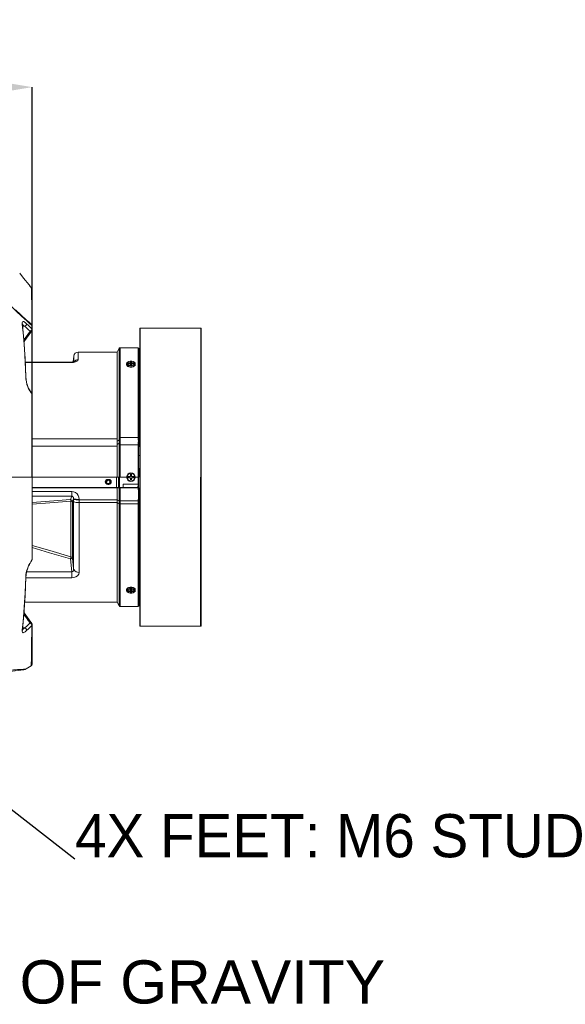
# Model space of a CAD drawing. Header units: millimetres. Extents: x 3925 to 5043, y -86 to 778.
# Tile 158 of 256: x 4129 to 4192, y 302 to 416. Entities that reach past the tile are written whole.
import ezdxf

# ---------------------------------------------------------------- set-up
doc = ezdxf.new("R2010")
doc.units = ezdxf.units.MM
doc.header["$LTSCALE"] = 46.255
doc.header["$PDMODE"] = 3
doc.header["$PDSIZE"] = 1
doc.layers.get('0').update_dxf_attribs({"linetype": 'CONTINUOUS'})
doc.layers.get('Defpoints').update_dxf_attribs({"linetype": 'CONTINUOUS'})
for name, color, linetype in [('H30K-FRONT-CDXF_CONTINUOUS_LINE', 7, 'CONTINUOUS'), ('H30K-TOP-COVDXF_CONTINUOUS_LINE', 7, 'CONTINUOUS'), ('PJ-LENS-B10RDXF_CONTINUOUS_LINE', 7, 'CONTINUOUS')]:
    doc.layers.add(name, color=color, linetype=linetype)
doc.styles.add('SLDTEXTSTYLE0', font='arialbd.ttf', dxfattribs={"height": 5.5})
doc.styles.add('SLDTEXTSTYLE2', font='arial.ttf')
doc.styles.get("Standard").update_dxf_attribs({"font": 'txt', "width": 0.7})
doc.dimstyles.new('SLDDIMSTYLE1', dxfattribs={"dimtxt": 5.650301, "dimasz": 4.572, "dimexe": 0, "dimexo": 0.0625, "dimgap": 1.412575, "dimtad": 0, "dimtih": 1, "dimtoh": 1, "dimlfac": 3.5, "dimrnd": 1e-09, "dimzin": 4, "dimdsep": 46, "dimtxsty": 'SLDTEXTSTYLE0', "dimsah": 1, "dimcen": 0.09, "dimadec": 0, "dimazin": 1, "dimtol": 1, "dimtp": 0.8, "dimtm": 0.8, "dimtfac": 1, "dimtdec": 1, "dimtofl": 0, "dimtmove": 0, "dimatfit": 3, "dimfxl": 1, "dimfrac": 2, "dimtolj": 1, "dimarcsym": 0})
doc.dimstyles.new('SLDDIMSTYLE6', dxfattribs={"dimtxt": 0.18, "dimasz": 4.572, "dimexe": 0, "dimexo": 0.0625, "dimgap": 0, "dimtad": 0, "dimtih": 1, "dimtoh": 1, "dimdec": 0, "dimrnd": 1e-09, "dimzin": 0, "dimdsep": 46, "dimtxsty": 'STANDARD', "dimsah": 1, "dimcen": 0.09, "dimadec": 0, "dimazin": 0, "dimtfac": 4.572, "dimtdec": 0, "dimtofl": 0, "dimtmove": 0, "dimatfit": 3, "dimfxl": 1, "dimfrac": 2, "dimtolj": 1, "dimtzin": 0, "dimarcsym": 0})

# ---------------------------------------------------------------- blocks, each defined once
blk = doc.blocks.new('*D89')
at = {"color": 0, "linetype": 'Continuous', "lineweight": -2}
for p, q in [((4026.49, 366.07), (4026.49, 407.7)), ((4127.47, 407.7), (4029.49, 407.7)), ((4130.47, 362.62), (4130.47, 407.7))]:
    blk.add_line(p, q, dxfattribs=at)
at = {"color": 0, "linetype": 'Continuous', "lineweight": 0}
for points in [[(4029.49, 408.2), (4029.49, 407.2), (4026.49, 407.7)], [(4127.47, 408.2), (4127.47, 407.2), (4130.47, 407.7)]]:
    blk.add_solid(points, dxfattribs=at)
at = {"layer": 'Defpoints', "color": 0, "linetype": 'Continuous', "lineweight": 0}
for p in [(4026.49, 407.7), (4026.49, 366.01), (4130.47, 362.55)]:
    blk.add_point(p, dxfattribs=at)
at = {"color": 0, "linetype": 'Continuous', "lineweight": 0, "insert": (4078.48, 411.03), "char_height": 3, "attachment_point": 5, "style": 'SLDTEXTSTYLE2'}
blk.add_mtext('\\A1;415.90 [16.37]', dxfattribs=at)

msp = doc.modelspace()

# ---------------------------------------------------------------- linework, layer by layer
at = {"layer": 'H30K-FRONT-CDXF_CONTINUOUS_LINE', "color": 7, "linetype": 'Continuous', "lineweight": 0}
for p, q in [((4129.3185, 380.2659), (4129.3163, 380.4269)), ((4129.4474, 378.9081), (4129.3185, 380.2659)), ((4129.3185, 380.2659), (4129.3503, 380.1895)), ((4129.3467, 380.2684), (4129.3489, 380.2922)), ((4129.3503, 380.1895), (4129.3467, 380.2684)), ((4129.5063, 378.4178), (4129.3504, 380.1895)), ((4129.3516, 380.1757), (4129.3767, 380.1663)), ((4129.3667, 380.0038), (4129.6164, 380.0139)), ((4129.3767, 380.1663), (4129.4599, 380.1218)), ((4129.4599, 380.1218), (4129.5401, 380.0698)), ((4129.5401, 380.0698), (4129.6164, 380.0139)), ((4129.7372, 380.389), (4129.813, 380.3169)), ((4129.813, 380.3169), (4130.021, 380.1116)), ((4130.1226, 380.3827), (4129.84, 380.6414)), ((4130.021, 380.1116), (4130.2209, 379.9192)), ((4130.409, 380.118), (4130.1226, 380.3827)), ((4130.2209, 379.9192), (4130.4118, 379.7392)), ((4130.4118, 379.7392), (4130.409, 380.118)), ((4130.4462, 380.0657), (4130.409, 380.118)), ((4130.4546, 380.023), (4130.4462, 380.0657)), ((4130.4554, 379.6283), (4130.4546, 380.023)), ((4129.5169, 378.2438), (4129.8065, 378.6465)), ((4129.8065, 378.6465), (4130.1223, 379.0852)), ((4130.1223, 379.0852), (4130.4078, 379.4814)), ((4130.3013, 379.491), (4130.2195, 379.4367)), ((4130.3209, 379.4297), (4130.2195, 379.4367)), ((4130.3978, 379.4679), (4130.3209, 379.4297)), ((4130.4087, 379.4808), (4130.3978, 379.4679)), ((4130.4092, 379.4814), (4130.4087, 379.4808)), ((4129.7356, 373.8842), (4129.7092, 374.1892)), ((4129.7092, 374.1892), (4129.7258, 374.1477)), ((4129.7533, 373.8428), (4129.7258, 374.1477)), ((4130.0876, 372.7147), (4129.9563, 372.9962)), ((4130.071, 372.7961), (4130.0124, 372.9096)), ((4130.1447, 372.6681), (4130.071, 372.7961)), ((4130.0876, 372.7147), (4130.0712, 372.7957)), ((4130.2087, 372.5032), (4130.0876, 372.7147)), ((4130.3263, 372.3552), (4130.1447, 372.6681)), ((4130.3273, 372.2976), (4130.2087, 372.5032)), ((4130.4269, 372.183), (4130.3263, 372.3552)), ((4130.4432, 372.0979), (4130.3273, 372.2976)), ((4130.4378, 372.1625), (4130.4269, 372.183)), ((4130.4432, 372.0979), (4130.4269, 372.183)), ((4130.4653, 372.0425), (4130.4378, 372.1625)), ((4130.4451, 371.1451), (4130.4432, 372.0979)), ((4129.3635, 362.5544), (4130.4691, 362.5547)), ((4130.4653, 353.067), (4130.467, 356.0115)), ((4129.9371, 352.0623), (4130.0876, 352.3948)), ((4130.0074, 352.189), (4130.071, 352.3134)), ((4130.1366, 352.4274), (4130.071, 352.3134)), ((4130.0876, 352.3948), (4130.0712, 352.3138)), ((4130.0876, 352.3948), (4130.2091, 352.607)), ((4130.1366, 352.4274), (4130.3181, 352.7402)), ((4130.2091, 352.607), (4130.3277, 352.8126)), ((4130.3181, 352.7402), (4130.4269, 352.9264)), ((4130.3277, 352.8126), (4130.4432, 353.0117)), ((4130.4432, 353.0116), (4130.4269, 352.9264)), ((4130.4269, 352.9264), (4130.4358, 352.9429)), ((4130.4358, 352.9429), (4130.4653, 353.067)), ((4130.4432, 353.0117), (4130.4592, 353.0378)), ((4130.4592, 353.0378), (4130.4653, 353.067)), ((4129.7092, 350.9203), (4129.742, 351.2719)), ((4129.7258, 350.9618), (4129.7504, 351.2451)), ((4129.6363, 348.8335), (4129.7258, 350.9618)), ((4129.7092, 350.9203), (4129.7258, 350.9618)), ((4129.5042, 346.6645), (4129.7849, 346.2745)), ((4129.5169, 346.8657), (4129.5308, 347.0959)), ((4130.4085, 345.6271), (4130.1024, 346.0519)), ((4130.3214, 345.6784), (4130.2196, 345.6727)), ((4130.3005, 345.6178), (4130.2196, 345.6727)), ((4130.3979, 345.64), (4130.3214, 345.6784)), ((4130.4087, 345.6272), (4130.3979, 345.64)), ((4130.4097, 345.628), (4130.4091, 345.6288)), ((4130.451, 345.5344), (4130.4565, 345.4842)), ((4130.4516, 343.58), (4130.4554, 345.4812)), ((4130.4559, 345.4813), (4130.4559, 345.4792)), ((4130.4565, 345.4809), (4130.4565, 345.4833)), ((4129.3185, 344.8436), (4129.3504, 344.92)), ((4129.3469, 344.8362), (4129.3504, 344.9201)), ((4129.3667, 345.1057), (4129.6164, 345.0957)), ((4129.813, 344.7926), (4129.6305, 344.6332)), ((4130.356, 340.977), (4130.3657, 341.4323)), ((4130.4393, 340.8789), (4130.4399, 341.1813)), ((4130.4393, 340.8789), (4130.4399, 341.1805)), ((4123.7581, 339.5548), (4129.509, 340.2609)), ((4129.7643, 340.3514), (4130.3515, 340.7188))]:
    msp.add_line(p, q, dxfattribs=at)
for points in [[(4129.84, 380.6414), (4129.2151, 381.2074), (4128.6565, 381.7172), (4128.1708, 382.178), (4127.7551, 382.6008), (4127.3967, 382.9963), (4127.0792, 383.3787), (4126.7964, 383.7504), (4126.5495, 384.1057), (4126.3452, 384.4275), (4126.1809, 384.7093), (4126.0499, 384.9422), (4125.9454, 385.1154)], [(4129.3163, 380.4269), (4129.3514, 380.5281), (4129.4148, 380.5645), (4129.4925, 380.5536)], [(4129.4925, 380.5536), (4129.5751, 380.5133), (4129.6576, 380.4559), (4129.7372, 380.389)], [(4129.813, 380.3169), (4129.7992, 380.2043), (4129.7264, 380.092), (4129.6164, 380.0139)], [(4129.6164, 380.0139), (4129.8257, 379.8085), (4130.0267, 379.6161), (4130.2183, 379.4366)], [(4130.412, 379.7393), (4130.4068, 379.6569), (4130.3679, 379.5694), (4130.3013, 379.491)], [(4130.4093, 379.4816), (4130.4343, 379.5251), (4130.4506, 379.5751), (4130.4561, 379.6254)], [(4130.412, 379.7393), (4130.4482, 379.6768), (4130.4561, 379.6286)], [(4129.7092, 374.1892), (4129.639, 375.8724), (4129.5551, 377.4078), (4129.4474, 378.9081)], [(4130.2183, 379.4366), (4129.8679, 378.9504), (4129.504, 378.4446)], [(4129.7258, 374.1477), (4129.6373, 376.2567), (4129.5063, 378.4178)], [(4129.6528, 375.8827), (4129.6363, 376.276), (4129.5737, 377.305)], [(4129.9563, 372.9962), (4129.8566, 373.2967), (4129.7854, 373.5894), (4129.7356, 373.8842)], [(4130.0124, 372.9096), (4129.9055, 373.1821), (4129.815, 373.5079), (4129.7533, 373.8428)], [(4130.4653, 372.0425), (4130.4651, 372.0469), (4130.4595, 372.071), (4130.4432, 372.0978)], [(4130.4691, 362.5547), (4130.4685, 365.7148), (4130.4671, 369.0761), (4130.4653, 372.0425)], [(4130.4537, 362.5547), (4130.4534, 363.6636), (4130.4529, 364.7715), (4130.4521, 365.872), (4130.4511, 366.964), (4130.4498, 368.0456), (4130.4484, 369.1111), (4130.4468, 370.1481), (4130.4451, 371.1451)], [(4129.3635, 362.5544), (4128.3942, 362.5544), (4127.5571, 362.555), (4126.8606, 362.5551), (4126.3013, 362.5547)], [(4130.4432, 353.0117), (4130.4451, 353.9656), (4130.4468, 354.9639), (4130.4484, 356.002), (4130.4498, 357.0689), (4130.4511, 358.1518), (4130.4521, 359.2451), (4130.4529, 360.348), (4130.4534, 361.454), (4130.4537, 362.5547)], [(4130.467, 356.0115), (4130.4685, 359.3718), (4130.4691, 362.5547)], [(4129.7504, 351.2451), (4129.8104, 351.5814), (4129.9002, 351.9111), (4130.0074, 352.189)], [(4129.742, 351.2719), (4129.8182, 351.6667), (4129.9371, 352.0623)], [(4129.3185, 344.8436), (4129.4175, 345.8515), (4129.5042, 346.9398), (4129.5772, 348.0672), (4129.6354, 349.1622), (4129.6791, 350.1423), (4129.7092, 350.9203)], [(4129.3504, 344.92), (4129.505, 346.6741), (4129.6363, 348.8335)], [(4130.1024, 346.0519), (4129.7106, 346.5962), (4129.5167, 346.866)], [(4130.2183, 345.6729), (4130.0234, 345.4903), (4129.8225, 345.2979), (4129.6164, 345.0957)], [(4129.7849, 346.2745), (4130.0117, 345.9596), (4130.2183, 345.6729)], [(4130.4118, 345.3703), (4130.2176, 345.1873), (4130.0178, 344.9948), (4129.813, 344.7926)], [(4130.4127, 345.3697), (4130.4066, 345.4515), (4130.3674, 345.5393), (4130.3005, 345.6178)], [(4130.3657, 341.4323), (4130.3717, 341.7383), (4130.3778, 342.0881), (4130.3837, 342.4746), (4130.3892, 342.8927), (4130.3944, 343.339), (4130.3991, 343.811), (4130.4036, 344.3071), (4130.4078, 344.8267), (4130.4118, 345.3703)], [(4130.4087, 345.6271), (4130.434, 345.5832), (4130.4504, 345.5328), (4130.4559, 345.4797)], [(4130.4099, 345.6277), (4130.4347, 345.5843), (4130.451, 345.5344)], [(4130.4559, 345.4792), (4130.4484, 345.4328), (4130.4127, 345.3697)], [(4130.4565, 345.4833), (4130.4554, 345.5011), (4130.453, 345.5078)], [(4129.6305, 344.6332), (4129.493, 344.5561), (4129.399, 344.5483), (4129.343, 344.5939), (4129.3158, 344.6866), (4129.3185, 344.8436)], [(4129.3396, 344.834), (4129.348, 344.8182), (4129.3469, 344.8362)], [(4129.6164, 345.0957), (4129.4326, 344.9719), (4129.3519, 344.9371)], [(4129.813, 344.7926), (4129.7992, 344.9052), (4129.7264, 345.0175), (4129.6164, 345.0957)], [(4130.4399, 341.1805), (4130.4459, 342.083), (4130.4516, 343.58)], [(4130.3515, 340.7188), (4130.3518, 340.747), (4130.3531, 340.833), (4130.356, 340.977)], [(4129.2359, 340.3067), (4129.0073, 340.2883), (4128.7642, 340.2696), (4128.5195, 340.2521), (4128.2851, 340.2369), (4128.0565, 340.2238), (4127.8274, 340.213), (4127.6008, 340.2051), (4127.3794, 340.2004), (4127.1669, 340.1995), (4126.9682, 340.2022)], [(4129.7643, 340.3514), (4129.6094, 340.3381), (4129.4408, 340.3238), (4129.2359, 340.3067)]]:
    msp.add_lwpolyline(points, dxfattribs=at)
for centre, radius, start, end in [((4130.2522, 340.8774), 0.1871, 302.04063, 0.474559), ((4129.4328, 340.8812), 0.625, 277, 302.02975)]:
    msp.add_arc(centre, radius, start, end, dxfattribs=at)
at = {"layer": 'H30K-TOP-COVDXF_CONTINUOUS_LINE', "color": 7, "linetype": 'Continuous', "lineweight": 0}
for p, q in [((4130.3953, 384.4248), (4130.1421, 384.7402)), ((4130.3953, 384.4248), (4130.1681, 384.7079)), ((4130.3941, 384.3053), (4130.3937, 384.1462)), ((4130.3937, 384.1462), (4130.394, 383.9464)), ((4130.3952, 384.425), (4130.3941, 384.3053)), ((4130.3953, 384.4247), (4130.3952, 384.425)), ((4130.4315, 384.3632), (4130.4203, 384.3832)), ((4130.4323, 384.3613), (4130.4203, 384.3832)), ((4130.4457, 384.3149), (4130.4315, 384.3632)), ((4130.4457, 384.3149), (4130.4323, 384.3613)), ((4130.4492, 384.2901), (4130.4457, 384.3149)), ((4130.4492, 384.0393), (4130.4499, 384.2603)), ((4130.4499, 383.4209), (4130.4492, 384.0393)), ((4128.5218, 381.9139), (4129.8085, 380.7433)), ((4129.7273, 380.7434), (4129.8084, 380.7434)), ((4129.8085, 380.7433), (4130.0976, 380.478)), ((4130.0976, 380.478), (4130.4052, 380.1958)), ((4130.4046, 380.3972), (4130.4052, 380.1958)), ((4130.4364, 380.1576), (4130.4052, 380.1958)), ((4130.409, 380.1151), (4130.4517, 380.1151)), ((4130.4517, 380.1151), (4130.4364, 380.1576)), ((4130.4495, 380.0687), (4130.4531, 380.0962)), ((4130.4531, 380.0962), (4130.4517, 380.1151))]:
    msp.add_line(p, q, dxfattribs=at)
for points in [[(4129.0143, 386.1544), (4129.4683, 385.5833), (4130.091, 384.8037)], [(4130.091, 384.8038), (4130.2441, 384.6133), (4130.3369, 384.4976)], [(4130.394, 383.9464), (4130.395, 383.7168), (4130.398, 383.2004)], [(4130.398, 383.2004), (4130.3994, 382.9269), (4130.4007, 382.6502), (4130.4015, 382.3736), (4130.4021, 382.0997), (4130.4023, 381.8311), (4130.4024, 381.5695), (4130.4026, 381.3162), (4130.4028, 381.0718), (4130.4033, 380.8366), (4130.4039, 380.6113), (4130.4046, 380.3972)], [(4130.4531, 380.0962), (4130.4517, 381.2926), (4130.4519, 382.4827), (4130.4499, 383.4209)]]:
    msp.add_lwpolyline(points, dxfattribs=at)
msp.add_arc((4130.2, 384.2686), 0.25, 334.125838, 38.621443, dxfattribs=at)
at = {"layer": 'PJ-LENS-B10RDXF_CONTINUOUS_LINE', "color": 7, "linetype": 'Continuous', "lineweight": 0}
for p, q in [((4142.9088, 379.7473), (4142.9588, 379.7973)), ((4142.9088, 379.7473), (4142.9088, 345.3623)), ((4149.9588, 379.8048), (4142.9588, 379.8048)), ((4142.9588, 345.3085), (4142.9588, 379.801)), ((4149.9588, 362.5548), (4149.9588, 379.801)), ((4150.0088, 379.7473), (4149.9588, 379.7973)), ((4150.0088, 345.3623), (4150.0088, 379.7473)), ((4140.2838, 377.0298), (4140.5364, 377.4673)), ((4140.5364, 367.115), (4140.5364, 377.4673)), ((4140.6447, 377.5298), (4142.7338, 377.5298)), ((4140.6447, 377.5298), (4140.6447, 367.1342)), ((4142.7838, 377.4798), (4142.7338, 377.5298)), ((4142.7338, 377.5298), (4142.7338, 367.1342)), ((4142.7838, 377.4798), (4142.7838, 366.7017)), ((4135.1905, 375.8948), (4135.2642, 376.5624)), ((4135.2642, 376.5624), (4135.2642, 375.9079)), ((4140.2838, 377.0298), (4135.7861, 377.0298)), ((4135.7861, 377.0298), (4135.7861, 376.1701)), ((4140.2838, 377.0298), (4140.2838, 366.983)), ((4142.7838, 376.9379), (4142.9088, 376.9423)), ((4135.0317, 375.8827), (4129.653, 375.8827)), ((4135.0317, 375.8287), (4129.6552, 375.8287)), ((4135.1124, 375.8854), (4135.0317, 375.8827)), ((4135.0317, 375.8287), (4135.0317, 375.8827)), ((4135.0317, 375.8287), (4135.2559, 375.844)), ((4141.3924, 375.5668), (4141.3924, 375.6967)), ((4141.3924, 375.5668), (4141.4158, 375.4911)), ((4141.4206, 375.473), (4141.3924, 375.5668)), ((4141.3975, 375.5498), (4141.3985, 375.4843)), ((4141.3985, 375.4843), (4141.4508, 375.4134)), ((4141.4158, 375.4911), (4141.4862, 375.421)), ((4141.5064, 375.389), (4141.4206, 375.473)), ((4141.4699, 375.6625), (4141.4424, 375.7402)), ((4141.4508, 375.4134), (4141.4749, 375.3946)), ((4141.4699, 375.4077), (4141.4589, 375.4355)), ((4141.5494, 375.5944), (4141.4699, 375.6625)), ((4141.4749, 375.3946), (4141.5452, 375.3562)), ((4141.4862, 375.5509), (4141.5911, 375.4972)), ((4141.4862, 375.421), (4141.5911, 375.3673)), ((4141.6408, 375.3277), (4141.5064, 375.389)), ((4141.5091, 375.8762), (4141.6459, 375.9373)), ((4141.5452, 375.3562), (4141.6722, 375.3183)), ((4141.6691, 375.5447), (4141.5494, 375.5944)), ((4141.5664, 375.7758), (4141.8207, 375.7758)), ((4141.5664, 375.7042), (4141.5664, 375.7758)), ((4141.6127, 375.7042), (4141.5664, 375.7758)), ((4141.8207, 375.7042), (4141.5664, 375.7042)), ((4141.5799, 375.3564), (4141.5799, 375.3442)), ((4141.5799, 375.3564), (4141.5853, 375.3442)), ((4141.5911, 375.4972), (4141.7373, 375.459)), ((4141.5911, 375.3673), (4141.7373, 375.3291)), ((4141.8032, 375.296), (4141.6408, 375.3277)), ((4141.6459, 375.9373), (4141.8094, 375.968)), ((4141.8158, 375.5183), (4141.6691, 375.5447)), ((4141.7373, 375.459), (4141.9013, 375.4467)), ((4141.7373, 375.3291), (4141.9013, 375.3168)), ((4141.9754, 375.2954), (4141.8032, 375.296)), ((4141.8094, 375.968), (4141.9816, 375.9675)), ((4141.9719, 375.5185), (4141.8158, 375.5183)), ((4141.8207, 375.903), (4141.9641, 375.903)), ((4141.8207, 375.7758), (4141.8207, 375.903)), ((4141.8249, 375.7044), (4141.8207, 375.7758)), ((4141.8207, 375.577), (4141.8207, 375.7042)), ((4141.9641, 375.577), (4141.8207, 375.577)), ((4141.8299, 375.7009), (4141.9549, 375.7009)), ((4141.9013, 375.4467), (4142.0737, 375.4637)), ((4141.9013, 375.3168), (4142.0737, 375.3338)), ((4141.9582, 375.6761), (4141.9549, 375.6197)), ((4141.9641, 375.7758), (4141.9599, 375.7044)), ((4141.9641, 375.903), (4141.9641, 375.7758)), ((4141.9641, 375.7758), (4142.2184, 375.7758)), ((4142.2184, 375.7042), (4141.9641, 375.7042)), ((4141.9641, 375.7042), (4141.9641, 375.577)), ((4142.1183, 375.5454), (4141.9719, 375.5185)), ((4142.1389, 375.3262), (4141.9754, 375.2954)), ((4142.0737, 375.4637), (4142.24, 375.517)), ((4142.0737, 375.3338), (4142.24, 375.3871)), ((4142.2366, 375.595), (4142.1183, 375.5454)), ((4142.2757, 375.3873), (4142.1389, 375.3262)), ((4142.2184, 375.7758), (4142.1721, 375.7042)), ((4142.2184, 375.7758), (4142.2184, 375.7042)), ((4142.3149, 375.6625), (4142.2366, 375.595)), ((4142.24, 375.3871), (4142.3502, 375.4663)), ((4142.3637, 375.4722), (4142.2757, 375.3873)), ((4142.3424, 375.7398), (4142.3149, 375.6625)), ((4142.3502, 375.4663), (4142.3924, 375.5668)), ((4142.3924, 375.5668), (4142.3637, 375.4722)), ((4142.3924, 375.6967), (4142.3924, 375.5668)), ((4142.7838, 376.1082), (4142.9088, 376.1097)), ((4142.9088, 373.6049), (4142.7838, 373.6077)), ((4142.7838, 373.5757), (4142.9088, 373.5762)), ((4140.6447, 367.1342), (4142.7338, 367.1342)), ((4130.468, 366.983), (4140.2838, 366.983)), ((4140.2843, 366.1493), (4130.4683, 366.1493)), ((4140.2818, 366.3445), (4140.534, 366.478)), ((4140.2842, 366.1493), (4140.2849, 362.5548)), ((4140.5361, 366.2924), (4140.5366, 362.5547)), ((4142.7338, 366.301), (4140.6443, 366.301)), ((4140.6443, 366.301), (4140.6443, 362.5548)), ((4142.7338, 366.301), (4142.7338, 361.7298)), ((4142.7381, 366.8919), (4142.7434, 366.7694)), ((4142.7426, 366.5928), (4142.7451, 366.6518)), ((4142.7835, 366.5872), (4142.7426, 366.5928)), ((4142.7434, 366.7694), (4142.7838, 366.7581)), ((4142.7453, 366.7107), (4142.7434, 366.7694)), ((4142.7451, 366.6518), (4142.7453, 366.7107)), ((4142.7837, 366.6447), (4142.7794, 365.4065)), ((4142.7838, 366.7017), (4142.7837, 366.6447)), ((4142.7794, 364.223), (4142.7794, 365.4065)), ((4142.7794, 365.0552), (4142.9088, 365.0596)), ((4142.7818, 363.0366), (4142.7794, 364.223)), ((4130.4691, 362.5548), (4140.5658, 362.5548)), ((4140.2338, 361.3548), (4140.2338, 362.5548)), ((4140.4576, 362.5548), (4140.4576, 361.3548)), ((4140.5658, 362.5548), (4140.6443, 362.5548)), ((4140.5658, 362.5548), (4140.5658, 361.3548)), ((4140.6443, 362.5548), (4141.3914, 362.5548)), ((4141.4114, 362.6908), (4141.3914, 362.5548)), ((4141.5664, 362.6264), (4141.8207, 362.6264)), ((4141.5862, 362.6246), (4141.5664, 362.6264)), ((4141.5664, 362.4831), (4141.5664, 362.6264)), ((4141.5664, 362.4831), (4141.5862, 362.4849)), ((4141.8207, 362.4831), (4141.5664, 362.4831)), ((4141.6539, 362.491), (4141.6674, 362.4923)), ((4141.6674, 362.6173), (4141.6549, 362.6184)), ((4141.6674, 362.6173), (4141.8299, 362.6173)), ((4141.6674, 362.4923), (4141.6674, 362.6173)), ((4141.8299, 362.4923), (4141.6674, 362.4923)), ((4141.8207, 362.8808), (4141.9641, 362.8808)), ((4141.8207, 362.8808), (4141.8232, 362.8535)), ((4141.8207, 362.6264), (4141.8207, 362.8808)), ((4141.8299, 362.6173), (4141.8207, 362.6264)), ((4141.8299, 362.4923), (4141.8207, 362.4831)), ((4141.8207, 362.2287), (4141.8207, 362.4831)), ((4141.8286, 362.7941), (4141.8299, 362.7798)), ((4141.8299, 362.7798), (4141.9549, 362.7798)), ((4141.8299, 362.6173), (4141.8299, 362.7798)), ((4141.8299, 362.3298), (4141.8299, 362.4923)), ((4141.9549, 362.7798), (4141.956, 362.7921)), ((4141.9549, 362.7798), (4141.9549, 362.6173)), ((4141.9641, 362.6264), (4141.9549, 362.6173)), ((4141.9549, 362.6173), (4142.1174, 362.6173)), ((4142.1174, 362.4923), (4141.9549, 362.4923)), ((4141.9549, 362.4923), (4141.9641, 362.4831)), ((4141.9549, 362.4923), (4141.9549, 362.3298)), ((4141.9621, 362.8597), (4141.9641, 362.8808)), ((4141.9641, 362.8808), (4141.9641, 362.6264)), ((4141.9641, 362.6264), (4142.2184, 362.6264)), ((4142.2184, 362.4831), (4141.9641, 362.4831)), ((4141.9641, 362.4831), (4141.9641, 362.2287)), ((4142.1298, 362.6184), (4142.1174, 362.6173)), ((4142.1174, 362.6173), (4142.1174, 362.4923)), ((4142.1174, 362.4923), (4142.1333, 362.4908)), ((4142.2184, 362.6264), (4142.1986, 362.6246)), ((4142.1986, 362.4849), (4142.2184, 362.4831)), ((4142.2184, 362.6264), (4142.2184, 362.4831)), ((4142.3924, 362.5547), (4142.7838, 362.5548)), ((4142.7686, 361.6033), (4142.7766, 362.5547)), ((4130.4689, 361.3548), (4142.5194, 361.3548)), ((4130.4689, 361.3048), (4140.2838, 361.3048)), ((4139.1963, 362.2923), (4139.3213, 362.2923)), ((4139.3213, 361.7173), (4139.1963, 361.7173)), ((4140.2838, 361.3048), (4140.5364, 361.3048)), ((4140.2838, 348.0798), (4140.2838, 361.3048)), ((4140.4568, 361.3548), (4140.4546, 361.3048)), ((4140.504, 361.3048), (4140.5064, 361.3575)), ((4140.5364, 361.3048), (4140.6444, 361.3048)), ((4140.5364, 361.3048), (4140.5364, 347.6423)), ((4140.5552, 361.3552), (4140.5529, 361.3048)), ((4140.6444, 361.3045), (4142.7339, 361.3045)), ((4140.6444, 361.3045), (4140.6445, 359.8056)), ((4140.6766, 361.3048), (4140.6788, 361.3548)), ((4140.9838, 361.7298), (4142.7413, 361.7298)), ((4140.9838, 361.7298), (4140.9838, 361.3548)), ((4141.8232, 362.2555), (4141.8207, 362.2287)), ((4141.9641, 362.2287), (4141.8207, 362.2287)), ((4141.8299, 362.3298), (4141.8284, 362.3135)), ((4141.9549, 362.3298), (4141.8299, 362.3298)), ((4141.9562, 362.3149), (4141.9549, 362.3298)), ((4141.9641, 362.2287), (4141.9616, 362.2564)), ((4142.7339, 361.3048), (4142.7831, 361.3048)), ((4142.7413, 361.4893), (4142.7413, 361.7298)), ((4142.7772, 361.6811), (4142.7772, 361.7298)), ((4142.7799, 361.3048), (4142.7772, 361.6811)), ((4142.7831, 361.3052), (4142.7838, 360.2107)), ((4135.03, 360.3586), (4130.4687, 360.3586)), ((4130.4688, 360.896), (4135.03, 360.896)), ((4135.03, 360.3586), (4134.8791, 359.9639)), ((4135.03, 360.896), (4135.03, 360.3586)), ((4142.7838, 360.2107), (4142.7838, 347.6298)), ((4134.9438, 353.3403), (4134.9438, 359.7757)), ((4135.1276, 359.7285), (4135.1276, 353.1831)), ((4135.1277, 359.7285), (4135.2513, 360.051)), ((4135.252, 351.9675), (4135.2519, 359.8153)), ((4135.8972, 359.9731), (4135.898, 359.603)), ((4140.2838, 359.9271), (4135.8973, 359.927)), ((4140.2838, 359.6028), (4135.898, 359.603)), ((4135.898, 359.603), (4135.898, 351.5266)), ((4140.4525, 359.8519), (4140.2838, 359.9271)), ((4140.5364, 359.8142), (4140.4525, 359.8519)), ((4140.6445, 359.8056), (4140.6446, 359.7959)), ((4142.7417, 359.7959), (4140.6446, 359.7959)), ((4140.6447, 352.0798), (4140.6446, 359.7959)), ((4142.7338, 359.458), (4140.6447, 359.458)), ((4142.7338, 347.5798), (4142.7338, 359.458)), ((4142.9088, 360.0499), (4142.7838, 360.0542)), ((4132.4986, 354.056), (4130.4662, 354.6609)), ((4132.4659, 353.8096), (4130.4661, 354.4099)), ((4134.8792, 353.0979), (4132.4659, 353.8096)), ((4134.9438, 353.3403), (4132.4986, 354.056)), ((4134.8792, 353.0979), (4135.0317, 351.609)), ((4135.2522, 351.9675), (4135.1277, 353.1832)), ((4135.0317, 351.609), (4129.8179, 351.609)), ((4135.0317, 351.609), (4135.0317, 350.9182)), ((4140.6447, 347.5798), (4140.6447, 352.0798)), ((4142.9088, 351.5333), (4142.7838, 351.5338)), ((4142.7838, 351.5018), (4142.9088, 351.5046)), ((4135.0317, 350.9182), (4129.7258, 350.9182)), ((4141.4345, 349.6432), (4141.3924, 349.5427)), ((4141.3924, 349.5427), (4141.4211, 349.6373)), ((4141.3924, 349.5427), (4141.3924, 349.4128)), ((4141.4206, 349.3191), (4141.3924, 349.4128)), ((4141.3973, 349.6217), (4141.3983, 349.5623)), ((4141.5064, 349.2351), (4141.4206, 349.3191)), ((4141.4211, 349.6373), (4141.5091, 349.7222)), ((4141.5448, 349.7224), (4141.4345, 349.6432)), ((4141.4424, 349.3697), (4141.4699, 349.447)), ((4141.4699, 349.447), (4141.5482, 349.5145)), ((4141.5428, 349.7523), (4141.4749, 349.7148)), ((4141.5091, 349.7222), (4141.6459, 349.7834)), ((4141.6714, 349.7911), (4141.5428, 349.7523)), ((4141.7111, 349.7757), (4141.5448, 349.7224)), ((4141.7111, 349.6458), (4141.5448, 349.5925)), ((4141.5482, 349.5145), (4141.6665, 349.5641)), ((4141.5664, 349.4054), (4141.8207, 349.4054)), ((4141.5664, 349.3337), (4141.5664, 349.4054)), ((4141.5664, 349.3337), (4141.6127, 349.4054)), ((4141.8207, 349.3337), (4141.5664, 349.3337)), ((4141.5799, 349.7531), (4141.5799, 349.7653)), ((4141.6459, 349.7834), (4141.8094, 349.8141)), ((4141.6665, 349.5641), (4141.8129, 349.591)), ((4141.8835, 349.7927), (4141.7111, 349.7757)), ((4141.8835, 349.6628), (4141.7111, 349.6458)), ((4141.9754, 349.1415), (4141.8032, 349.142)), ((4141.8094, 349.8141), (4141.9816, 349.8135)), ((4141.8129, 349.591), (4141.969, 349.5912)), ((4141.8207, 349.5325), (4141.9641, 349.5325)), ((4141.8207, 349.4054), (4141.8207, 349.5325)), ((4141.8249, 349.4051), (4141.8207, 349.3337)), ((4141.8207, 349.2065), (4141.8207, 349.3337)), ((4141.9641, 349.2065), (4141.8207, 349.2065)), ((4141.8299, 349.4898), (4141.8292, 349.4788)), ((4141.8299, 349.4751), (4141.8299, 349.4898)), ((4141.9549, 349.4086), (4141.8299, 349.4086)), ((4142.0475, 349.7804), (4141.8835, 349.7927)), ((4142.0475, 349.6505), (4141.8835, 349.6628)), ((4141.9549, 349.4898), (4141.9558, 349.4752)), ((4141.9549, 349.4898), (4141.9549, 349.4751)), ((4141.9599, 349.4051), (4141.9641, 349.3337)), ((4141.9641, 349.5325), (4141.9641, 349.4054)), ((4141.9641, 349.4054), (4142.2184, 349.4054)), ((4142.2184, 349.3337), (4141.9641, 349.3337)), ((4141.9641, 349.3337), (4141.9641, 349.2065)), ((4141.969, 349.5912), (4142.1157, 349.5648)), ((4142.1389, 349.1722), (4141.9754, 349.1415)), ((4141.9816, 349.8135), (4142.144, 349.7818)), ((4142.1937, 349.7422), (4142.0475, 349.7804)), ((4142.1937, 349.6123), (4142.0475, 349.6505)), ((4142.1157, 349.5648), (4142.2354, 349.5151)), ((4142.2757, 349.2333), (4142.1389, 349.1722)), ((4142.1721, 349.4054), (4142.2184, 349.3337)), ((4142.2986, 349.6885), (4142.1937, 349.7422)), ((4142.2986, 349.5586), (4142.1937, 349.6123)), ((4142.2184, 349.4054), (4142.2184, 349.3337)), ((4142.2354, 349.5151), (4142.3149, 349.447)), ((4142.3689, 349.6184), (4142.2986, 349.6885)), ((4142.3149, 349.447), (4142.3424, 349.3693)), ((4142.3642, 349.6365), (4142.3924, 349.5427)), ((4142.3924, 349.5427), (4142.3689, 349.6184)), ((4142.3924, 349.4128), (4142.3924, 349.5427)), ((4142.9088, 348.9998), (4142.7838, 349.0013)), ((4140.2838, 348.0798), (4129.5905, 348.0798)), ((4140.2838, 348.0798), (4140.5364, 347.6423)), ((4142.7838, 347.6298), (4142.7338, 347.5798)), ((4142.7838, 348.1716), (4142.9088, 348.1673)), ((4140.6447, 347.5798), (4142.7338, 347.5798)), ((4142.9088, 345.3623), (4142.9588, 345.3123)), ((4150.0088, 345.3623), (4149.9588, 345.3123)), ((4142.9663, 345.3048), (4149.9588, 345.3048))]:
    msp.add_line(p, q, dxfattribs=at)
for points in [[(4135.2559, 375.844), (4135.4601, 375.888), (4135.6333, 375.9611), (4135.7456, 376.0556), (4135.7861, 376.1701)], [(4135.342, 375.9297), (4135.3823, 375.9919), (4135.4969, 376.0885), (4135.6359, 376.1495), (4135.7861, 376.1701)], [(4135.3749, 375.9432), (4135.37, 375.9406), (4135.3209, 375.9215), (4135.2288, 375.8994), (4135.1124, 375.8854)], [(4135.1906, 375.895), (4135.1429, 375.8878), (4135.1264, 375.8871)], [(4141.3924, 375.6967), (4141.4211, 375.7913), (4141.5091, 375.8762)], [(4141.3924, 375.6967), (4141.4158, 375.621), (4141.4862, 375.5509)], [(4141.4424, 375.7402), (4141.4699, 375.8174), (4141.5482, 375.8849)], [(4141.5482, 375.8849), (4141.6665, 375.9346), (4141.8129, 375.9614), (4141.969, 375.9617), (4142.1157, 375.9353), (4142.2354, 375.8856)], [(4141.9816, 375.9675), (4142.144, 375.9358), (4142.2784, 375.8744)], [(4142.2354, 375.8856), (4142.3149, 375.8175), (4142.3424, 375.7398)], [(4142.24, 375.517), (4142.3502, 375.5962), (4142.3924, 375.6967)], [(4142.2784, 375.8744), (4142.3642, 375.7905), (4142.3924, 375.6967)], [(4140.5364, 367.115), (4140.5361, 367.029), (4140.5352, 366.9424), (4140.5336, 366.8555)], [(4140.6447, 367.1342), (4140.6023, 367.1319), (4140.5647, 367.1253), (4140.5364, 367.1151)], [(4140.6418, 366.869), (4140.6434, 366.9579), (4140.6444, 367.0463), (4140.6447, 367.1342)], [(4142.7338, 367.1342), (4142.7349, 367.0135), (4142.7381, 366.8919)], [(4140.281, 366.7216), (4140.2793, 366.5966), (4140.2796, 366.4709), (4140.2817, 366.3445)], [(4140.2838, 366.983), (4140.2835, 366.8964), (4140.2826, 366.8092), (4140.281, 366.7216)], [(4140.281, 366.7216), (4140.3654, 366.7665), (4140.4496, 366.8107), (4140.5336, 366.8555)], [(4140.2818, 366.3445), (4140.2831, 366.2795), (4140.2839, 366.2145), (4140.2842, 366.1493)], [(4140.5336, 366.8555), (4140.5318, 366.7306), (4140.5321, 366.6047), (4140.5342, 366.4779)], [(4140.6418, 366.869), (4140.599, 366.868), (4140.5615, 366.8633), (4140.5336, 366.8555)], [(4140.534, 366.478), (4140.5351, 366.4162), (4140.5358, 366.3544), (4140.5361, 366.2924)], [(4140.6421, 366.4913), (4140.5999, 366.4891), (4140.5618, 366.4843), (4140.5342, 366.4779)], [(4140.6442, 366.301), (4140.6017, 366.3), (4140.5643, 366.297), (4140.5363, 366.2924)], [(4140.6421, 366.4913), (4140.6401, 366.6179), (4140.64, 366.7439), (4140.6418, 366.869)], [(4140.6442, 366.301), (4140.644, 366.3646), (4140.6433, 366.428), (4140.6421, 366.4913)], [(4142.7426, 366.5928), (4142.7377, 366.4959), (4142.7348, 366.3986), (4142.7338, 366.301)], [(4142.7838, 362.5548), (4142.7828, 362.7153), (4142.7828, 362.8759), (4142.7818, 363.0366)], [(4149.9513, 345.3048), (4149.9513, 361.3246), (4149.9551, 362.5548)], [(4142.7417, 359.7959), (4142.7562, 360.2875), (4142.7539, 360.7905), (4142.7339, 361.3045)], [(4142.7685, 361.6033), (4142.7655, 361.5651), (4142.7564, 361.5263), (4142.7413, 361.4893)], [(4135.03, 360.896), (4135.2552, 360.8651), (4135.4731, 360.769), (4135.6477, 360.6237), (4135.7875, 360.4256), (4135.8659, 360.219), (4135.8972, 359.9731)], [(4135.03, 360.3583), (4135.0824, 360.354), (4135.137, 360.3317), (4135.1778, 360.2987), (4135.2133, 360.2491), (4135.2372, 360.1911), (4135.2477, 360.1439), (4135.2513, 360.051)], [(4130.4685, 359.6126), (4132.4648, 359.7732), (4134.8791, 359.9639)], [(4130.4685, 359.4327), (4132.4984, 359.5897), (4134.9438, 359.7757)], [(4135.1277, 359.7285), (4135.1048, 359.8175), (4135.0499, 359.8932), (4134.9708, 359.9444), (4134.8791, 359.9642)], [(4134.9438, 359.7759), (4134.9278, 359.8596), (4134.905, 359.9257), (4134.8791, 359.9639)], [(4135.1276, 359.7285), (4135.0975, 359.7494), (4135.0329, 359.7661), (4134.9438, 359.7759)], [(4135.8971, 359.9734), (4135.7099, 359.9763), (4135.5385, 359.9867), (4135.3975, 360.0036), (4135.2989, 360.0256), (4135.251, 360.0509)], [(4135.251, 360.0509), (4135.2516, 359.9096), (4135.2519, 359.8153)], [(4135.8973, 359.927), (4135.7105, 359.9298), (4135.544, 359.9397), (4135.4031, 359.9562), (4135.3015, 359.9783), (4135.2513, 360.0043)], [(4135.252, 359.7213), (4135.2997, 359.6841), (4135.3945, 359.652), (4135.5326, 359.6262), (4135.7052, 359.6093), (4135.898, 359.6033)], [(4140.2838, 359.6028), (4140.3695, 359.5584), (4140.4538, 359.5159), (4140.5365, 359.4721)], [(4140.6446, 359.796), (4140.6019, 359.7969), (4140.5643, 359.7999), (4140.5364, 359.8045)], [(4140.5364, 359.4721), (4140.5642, 359.4639), (4140.6021, 359.4593), (4140.6447, 359.4581)], [(4142.7338, 359.458), (4142.7347, 359.5702), (4142.7373, 359.6829), (4142.7417, 359.7959)], [(4134.9438, 353.3401), (4134.928, 353.2709), (4134.9049, 353.1843), (4134.8792, 353.0979)], [(4135.1276, 353.1831), (4135.0979, 353.2518), (4135.0339, 353.3071), (4134.9438, 353.3402)], [(4134.8792, 353.0978), (4134.9715, 353.1113), (4135.0502, 353.132), (4135.1048, 353.1571), (4135.1277, 353.1832)], [(4135.0317, 351.6091), (4135.0994, 351.6087), (4135.1551, 351.6324), (4135.1917, 351.6712), (4135.2244, 351.7321), (4135.2417, 351.7928), (4135.2515, 351.8617), (4135.2522, 351.9675)], [(4135.0317, 350.9182), (4135.2879, 350.9441), (4135.5268, 351.0208), (4135.7214, 351.1472), (4135.8505, 351.3192), (4135.898, 351.5266)], [(4135.252, 351.9675), (4135.2993, 351.8291), (4135.3943, 351.7088), (4135.5329, 351.6121), (4135.7064, 351.5486), (4135.898, 351.5266)], [(4141.5448, 349.5925), (4141.4345, 349.5133), (4141.3924, 349.4128)], [(4141.4749, 349.7148), (4141.4479, 349.6936), (4141.3973, 349.6217)], [(4141.5494, 349.2239), (4141.4699, 349.292), (4141.4424, 349.3697)], [(4141.4588, 349.6737), (4141.4699, 349.7019), (4141.4791, 349.7102)], [(4141.8032, 349.142), (4141.6408, 349.1737), (4141.5064, 349.2351)], [(4142.2366, 349.2246), (4142.1183, 349.1749), (4141.9719, 349.1481), (4141.8158, 349.1478), (4141.6691, 349.1742), (4141.5494, 349.2239)], [(4142.144, 349.7818), (4142.2784, 349.7205), (4142.3642, 349.6365)], [(4142.3424, 349.3693), (4142.3149, 349.2921), (4142.2366, 349.2246)], [(4142.3924, 349.4128), (4142.3637, 349.3182), (4142.2757, 349.2333)], [(4142.3924, 349.4128), (4142.3689, 349.4885), (4142.2986, 349.5586)]]:
    msp.add_lwpolyline(points, dxfattribs=at)
for centre, radius in [((4141.8924, 362.5548), 0.5), ((4141.8924, 362.5548), 0.45), ((4139.2588, 362.0048), 0.25), ((4139.2588, 362.0048), 0.2)]:
    msp.add_circle(centre, radius, dxfattribs=at)
for centre, radius, start, end in [((4140.6447, 377.4048), 0.125, 90, 150), ((4135.7861, 376.5048), 0.525, 90, 173.7), ((4141.8163, 362.5548), 0.425, 179.994635, 195.250667), ((4139.1963, 362.0048), 0.2875, 90, 270), ((4139.3213, 362.0048), 0.2875, 270, 90), ((4140.6447, 347.7048), 0.125, 210, 270)]:
    msp.add_arc(centre, radius, start, end, dxfattribs=at)
msp.add_ellipse((4142.5194, 361.6048), major_axis=(0.2502, 0), ratio=0.99939083, start_param=-1.57079633, end_param=-0.4798574, dxfattribs=at)

# ---------------------------------------------------------------- texts
at = {"color": 2, "linetype": 'Continuous', "lineweight": 0, "char_height": 5, "attachment_point": 1, "style": 'SLDTEXTSTYLE2'}
for s, insert in [('4X FEET: M6 STUD', (4135.4065, 323.5525)), ('CENTER OF GRAVITY', (4098.3504, 306.6218))]:
    msp.add_mtext(s, dxfattribs=dict(at, insert=insert))

# ---------------------------------------------------------------- dimensions: what is measured, and where the dimension line sits
at = {"color": 2, "linetype": 'Continuous', "lineweight": 0}
dim = msp.add_linear_dim(base=(4026.4938, 407.6982), p1=(4130.4691, 362.5547), p2=(4026.4938, 366.0112), dimstyle='SLDDIMSTYLE1', override={"dimtxt": 3, "dimasz": 3, "dimtad": 1, "dimtih": 0, "dimlfac": 4, "dimtxsty": 'SLDTEXTSTYLE2', "dimtol": 0, "dimtp": 0.6, "dimtm": 0.6}, dxfattribs=at)
dim.commit()
dim.dimension.update_dxf_attribs({"geometry": '*D89', "text_midpoint": (4078.4815, 407.6982), "dimtype": 160})

# ---------------------------------------------------------------- leaders
msp.add_leader([(4115.9938, 333.4298), (4135.4065, 318.382)], dimstyle='SLDDIMSTYLE6', dxfattribs=at)

doc.saveas('drawing.dxf')
